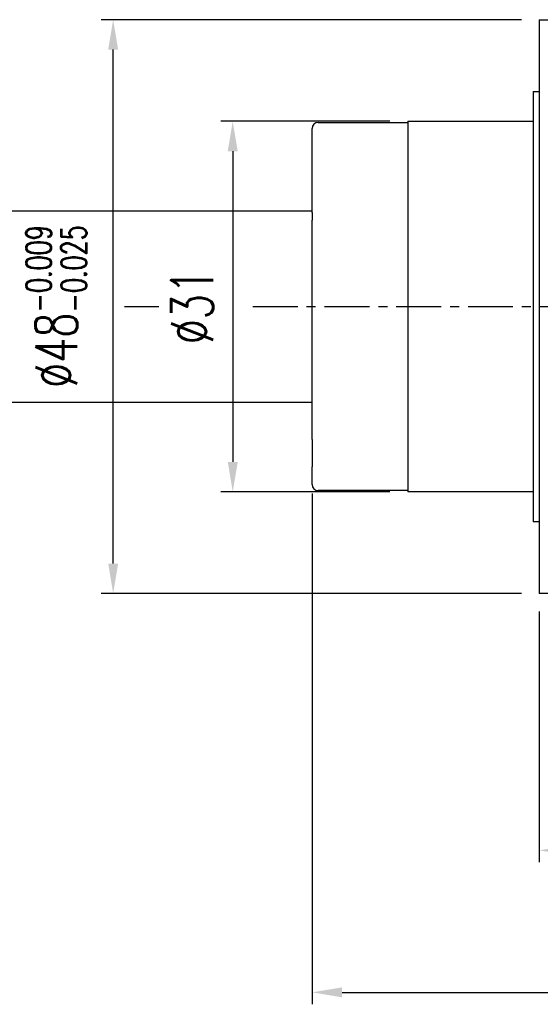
# Model space of a CAD drawing. Header units: millimetres. Extents: x -35 to 371, y -58 to 75.
# Tile 62 of 123: x 171 to 214, y -58 to 24. Entities that reach past the tile are written whole.
import ezdxf

# ---------------------------------------------------------------- set-up
doc = ezdxf.new("R2010")
doc.units = ezdxf.units.MM
doc.linetypes.add('CENTER', pattern=[2, 1.25, -0.25, 0.25, -0.25])
for name, color, linetype in [('CL', 1, 'CENTER'), ('DIM', 4, 'Continuous'), ('OUT', 3, 'Continuous')]:
    doc.layers.add(name, color=color, linetype=linetype)
doc.styles.add('DIM-7', font='SIMPLEX.shx', dxfattribs={"width": 0.7, "bigfont": 'chineset.shx'})
doc.dimstyles.new('CNS', dxfattribs={"dimtxt": 3.5, "dimasz": 2.5, "dimexe": 1, "dimexo": 1.5, "dimgap": 0.09, "dimtad": 0, "dimdsep": 46, "dimtxsty": 'DIM-7', "dimcen": 0.09, "dimclrd": 1, "dimclre": 1, "dimclrt": 4, "dimadec": 0, "dimazin": 0, "dimtfac": 1, "dimtix": 1, "dimtmove": 2, "dimatfit": 3, "dimfxl": 1, "dimtvp": 0.971429, "dimtolj": 1, "dimarcsym": 0})

# ---------------------------------------------------------------- blocks, each defined once
blk = doc.blocks.new('*D20')
at = {"layer": 'DEFPOINTS', "color": 0}
for p in [(178.359, 24), (214, 24), (214, -24)]:
    blk.add_point(p, dxfattribs=at)
at = {"layer": 'DIM', "color": 7, "lineweight": -2}
for p, q in [((212.5, 24), (177.359, 24)), ((178.359, -21.5), (178.359, 21.5)), ((212.5, -24), (177.359, -24))]:
    blk.add_line(p, q, dxfattribs=at)
at = {"layer": 'DIM', "color": 7}
for points in [[(177.943, 21.5), (178.776, 21.5), (178.359, 24)], [(177.943, -21.5), (178.776, -21.5), (178.359, -24)]]:
    blk.add_solid(points, dxfattribs=at)
at = {"layer": 'DIM', "color": 7, "insert": (173.599, 0), "char_height": 3.5, "attachment_point": 5, "rotation": 90, "style": 'DIM-7'}
blk.add_mtext('\\A1;%%C48{\\H2.100000;\\S-0.009^ -0.025;}', dxfattribs=at)
blk = doc.blocks.new('*D21')
at = {"layer": 'DEFPOINTS', "color": 0}
for p in [(203, 15.5), (188.36, -15.5), (203, -15.5)]:
    blk.add_point(p, dxfattribs=at)
at = {"layer": 'DIM', "color": 7, "lineweight": -2}
for p, q in [((201.5, 15.5), (187.36, 15.5)), ((188.36, 13), (188.36, -13)), ((201.5, -15.5), (187.36, -15.5))]:
    blk.add_line(p, q, dxfattribs=at)
at = {"layer": 'DIM', "color": 7}
for points in [[(187.944, 13), (188.777, 13), (188.36, 15.5)], [(187.944, -13), (188.777, -13), (188.36, -15.5)]]:
    blk.add_solid(points, dxfattribs=at)
at = {"layer": 'DIM', "color": 7, "insert": (184.96, 0), "char_height": 3.5, "attachment_point": 5, "rotation": 90, "style": 'DIM-7'}
blk.add_mtext('\\A1;%%C31', dxfattribs=at)
blk = doc.blocks.new('*D14')
at = {"layer": 'DEFPOINTS', "color": 0}
for p in [(214, -24), (229, -32), (229, -45.498)]:
    blk.add_point(p, dxfattribs=at)
at = {"layer": 'DIM', "color": 7, "lineweight": -2}
for p, q in [((214, -25.5), (214, -46.498)), ((229, -33.5), (229, -46.498)), ((216.5, -45.498), (226.5, -45.498))]:
    blk.add_line(p, q, dxfattribs=at)
at = {"layer": 'DIM', "color": 7}
for points in [[(216.5, -45.082), (216.5, -45.915), (214, -45.498)], [(226.5, -45.082), (226.5, -45.915), (229, -45.498)]]:
    blk.add_solid(points, dxfattribs=at)
at = {"layer": 'DIM', "color": 7, "insert": (221.5, -42.098), "char_height": 3.5, "attachment_point": 5, "style": 'DIM-7'}
blk.add_mtext('\\A1;15', dxfattribs=at)
blk = doc.blocks.new('*D15')
at = {"layer": 'DEFPOINTS', "color": 0}
for p in [(195, -14.147), (245, -18), (245, -57.378)]:
    blk.add_point(p, dxfattribs=at)
at = {"layer": 'DIM', "color": 7, "lineweight": -2}
for p, q in [((195, -15.647), (195, -58.378)), ((245, -19.5), (245, -58.378)), ((197.5, -57.378), (242.5, -57.378))]:
    blk.add_line(p, q, dxfattribs=at)
at = {"layer": 'DIM', "color": 7}
for points in [[(197.5, -56.961), (197.5, -57.794), (195, -57.378)], [(242.5, -56.961), (242.5, -57.794), (245, -57.378)]]:
    blk.add_solid(points, dxfattribs=at)
at = {"layer": 'DIM', "color": 7, "insert": (220, -53.978), "char_height": 3.5, "attachment_point": 5, "style": 'DIM-7'}
blk.add_mtext('\\A1;50', dxfattribs=at)

msp = doc.modelspace()

# ---------------------------------------------------------------- linework, layer by layer
at = {"layer": 'CL', "color": 7, "ltscale": 3}
for p, q in [((179.309, 0), (182.187, 0)), ((190.042, 0), (247, 0))]:
    msp.add_line(p, q, dxfattribs=at)
at = {"layer": 'OUT', "color": 7, "linetype": 'Continuous'}
for p, q in [((214, 24), (214, 0)), ((214, 24), (229, 24)), ((213.5, 18), (214, 18)), ((213.5, 18), (213.5, 0)), ((195, 8.377), (195, 14.9)), ((195.5, 15.4), (203, 15.4)), ((203, 15.5), (213.5, 15.5)), ((203, 15.5), (203, 0)), ((195, 7.861), (195, 8.377)), ((135, 8), (195, 8)), ((195, 7.861), (195, 7.229)), ((195, 3.031), (195, 7.229)), ((195, -11.124), (195, 3.063)), ((203, 0), (203, -15.5)), ((213.5, 0), (213.5, -18)), ((214, 0), (214, -24)), ((135, -8), (195, -8)), ((195, -11.124), (195, -11.984)), ((195, -11.984), (195, -13.415)), ((195, -14.147), (195, -13.415)), ((195, -14.9), (195, -14.147)), ((203, -15.4), (195.5, -15.4)), ((213.5, -15.5), (203, -15.5)), ((214, -18), (213.5, -18)), ((229, -24), (214, -24))]:
    msp.add_line(p, q, dxfattribs=at)
for centre, start, end in [((195.5, 14.9), 90, 180), ((195.5, -14.9), 180, 270)]:
    msp.add_arc(centre, 0.5, start, end, dxfattribs=at)

# ---------------------------------------------------------------- dimensions: what is measured, and where the dimension line sits
at = {"layer": 'DIM', "color": 7}
for base, p1, p2, override, picture, middle in [((178.359, 24), (214, -24), (214, 24), {"dimclrd": 7, "dimclre": 7, "dimclrt": 7, "dimtol": 1, "dimtp": -0.009, "dimtm": 0.025, "dimtfac": 0.6, "dimtdec": 3, "dimtmove": 0}, '*D20', (173.599, 0)), ((188.36, -15.5), (203, 15.5), (203, -15.5), {"dimclrd": 7, "dimclre": 7, "dimclrt": 7}, '*D21', (184.96, 0))]:
    dim = msp.add_linear_dim(base=base, p1=p1, p2=p2, angle=90, text='%%C<>', dimstyle='CNS', override=override, dxfattribs=at)
    dim.commit()
    dim.dimension.update_dxf_attribs({"geometry": picture, "text_midpoint": middle})
for base, p1, p2, picture, middle in [((245, -57.378), (195, -14.147), (245, -18), '*D15', (220, -53.978)), ((229, -45.498), (214, -24), (229, -32), '*D14', (221.5, -42.098))]:
    dim = msp.add_linear_dim(base=base, p1=p1, p2=p2, angle=180, dimstyle='CNS', override={"dimclrd": 7, "dimclre": 7, "dimclrt": 7}, dxfattribs=at)
    dim.commit()
    dim.dimension.update_dxf_attribs({"geometry": picture, "text_midpoint": middle})

doc.saveas('drawing.dxf')
